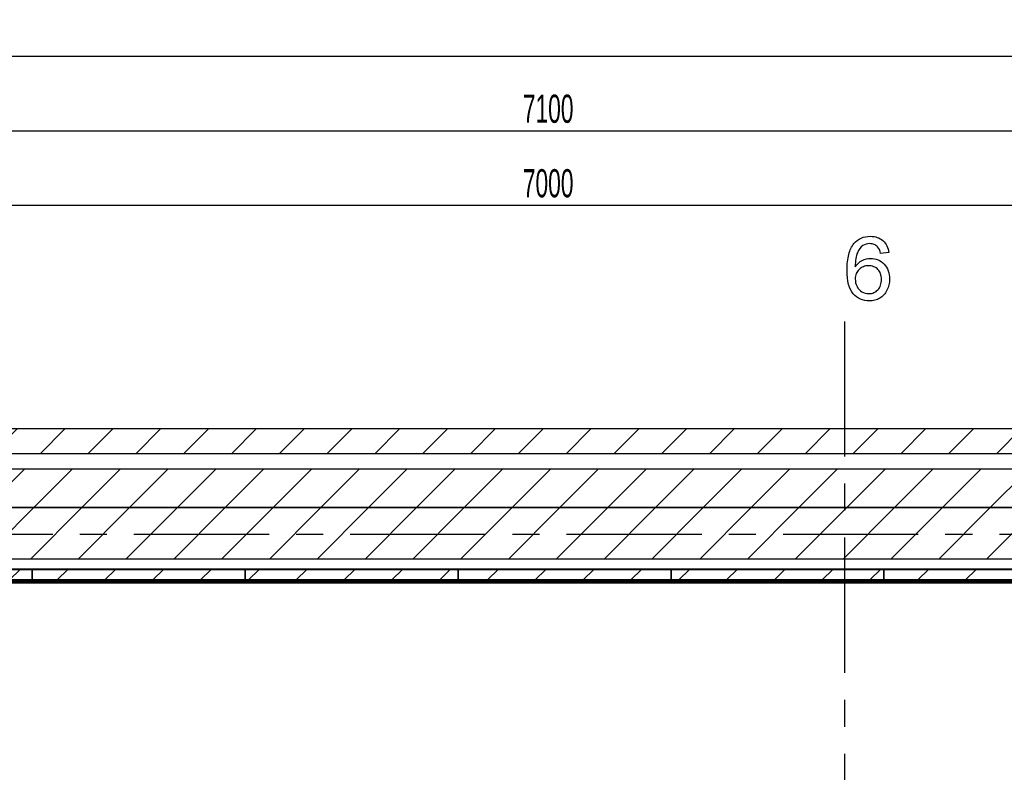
# Model space of a CAD drawing. Header units: millimetres. Extents: x 250 to 59450, y 0 to 41800.
# Tile 106 of 148: x 44524 to 49147, y 22693 to 26229. Entities that reach past the tile are written whole.
import ezdxf

# ---------------------------------------------------------------- set-up
doc = ezdxf.new("R2010")
doc.units = ezdxf.units.MM
doc.header["$LTSCALE"] = 50
doc.linetypes.add('CENTER', pattern=[10.16, 6.35, -1.27, 1.27, -1.27])
doc.linetypes.add('CENTERX2', pattern=[20.32, 12.7, -2.54, 2.54, -2.54])
doc.layers.add('MASS', color=29, linetype='Continuous')
doc.layers.add('SCHNITT', color=5, linetype='CENTER')
doc.styles.add('SLDTEXTSTYLE0', font='TXT', dxfattribs={"width": 0.605})
doc.dimstyles.new('SLDDIMSTYLE2', dxfattribs={"dimtxt": 128.415934, "dimasz": 100, "dimexe": 0, "dimexo": 0.0625, "dimgap": 32.103984, "dimtad": 1, "dimdec": 1, "dimrnd": 1e-09, "dimzin": 12, "dimdsep": 46, "dimtxsty": 'SLDTEXTSTYLE0', "dimsah": 1, "dimcen": 0.09, "dimadec": 0, "dimazin": 3, "dimtfac": 1, "dimtdec": 1, "dimtofl": 0, "dimtmove": 0, "dimatfit": 3, "dimfxl": 1, "dimfrac": 2, "dimtolj": 1, "dimtzin": 12, "dimarcsym": 0})

# ---------------------------------------------------------------- blocks, each defined once
blk = doc.blocks.new('_D_13')
at = {"layer": 'MASS'}
for p, q in [((43532.4, 23746.4), (43532.4, 25731.4)), ((50632.4, 23696.4), (50632.4, 25731.4)), ((43532.4, 25706.4), (50632.4, 25706.4))]:
    blk.add_line(p, q, dxfattribs=at)
for points in [[(43532.4, 25706.4), (43632.4, 25681.4), (43632.4, 25731.4)], [(50632.4, 25706.4), (50532.4, 25731.4), (50532.4, 25681.4)]]:
    blk.add_solid(points, dxfattribs=at)
at = {"layer": 'MASS', "insert": (46886.4, 25876.9), "char_height": 132.29, "attachment_point": 1, "style": 'SLDTEXTSTYLE0'}
blk.add_mtext('7100', dxfattribs=at)
blk = doc.blocks.new('_D_16')
at = {"layer": 'MASS'}
for p, q in [((27887.4, 23746.4), (27887.4, 26081.4)), ((50732.4, 23746.4), (50732.4, 26081.4)), ((50732.4, 26056.4), (27887.4, 26056.4))]:
    blk.add_line(p, q, dxfattribs=at)
for points in [[(27887.4, 26056.4), (27987.4, 26031.4), (27987.4, 26081.4)], [(50732.4, 26056.4), (50632.4, 26081.4), (50632.4, 26031.4)]]:
    blk.add_solid(points, dxfattribs=at)
at = {"layer": 'MASS', "insert": (39064.9, 26226.9), "char_height": 132.29, "attachment_point": 1, "style": 'SLDTEXTSTYLE0'}
blk.add_mtext('22845', dxfattribs=at)
blk = doc.blocks.new('_D_17')
at = {"layer": 'MASS'}
for p, q in [((43582.4, 23746.4), (43582.4, 25381.4)), ((50582.4, 25356.4), (43582.4, 25356.4)), ((50582.4, 23696.4), (50582.4, 25381.4))]:
    blk.add_line(p, q, dxfattribs=at)
for points in [[(43582.4, 25356.4), (43682.4, 25331.4), (43682.4, 25381.4)], [(50582.4, 25356.4), (50482.4, 25381.4), (50482.4, 25331.4)]]:
    blk.add_solid(points, dxfattribs=at)
at = {"layer": 'MASS', "insert": (46886.4, 25526.9), "char_height": 132.29, "attachment_point": 1, "style": 'SLDTEXTSTYLE0'}
blk.add_mtext('7000', dxfattribs=at)

msp = doc.modelspace()

# ---------------------------------------------------------------- hatches: boundary and pattern name
at = {"linetype": 'Continuous', "lineweight": 18}
h = msp.add_hatch(dxfattribs=at)
h.set_pattern_fill('ANSI31', scale=50, style=0)
h.paths.add_polyline_path([(57142.36, 6286.38), (57142.36, 24306.38), (39592.36, 24306.38), (39592.36, 24191.38), (57027.36, 24191.38), (57027.36, 6286.38)], flags=0)
h = msp.add_hatch(dxfattribs=at)
h.set_pattern_fill('ANSI31', scale=50, style=0)
h.paths.add_polyline_path([(56952.36, 6286.38), (56952.36, 24116.38), (39592.36, 24116.38), (39592.36, 23936.38), (56772.36, 23936.38), (56772.36, 6286.38)], flags=0)
h = msp.add_hatch(dxfattribs=at)
h.set_pattern_fill('ANSI31', scale=50, style=0)
h.paths.add_polyline_path([(39592.36, 23936.38), (39592.36, 23696.38), (56532.36, 23696.38), (56532.36, 10806.38), (52552.36, 10806.38), (52552.36, 10566.38), (56532.36, 10566.38), (56532.36, 6286.38), (56772.36, 6286.38), (56772.36, 23936.38)], flags=0)
at = {"layer": 'SCHNITT', "linetype": 'Continuous', "lineweight": 18}
h = msp.add_hatch(dxfattribs=at)
h.set_pattern_fill('ANSI31', color=256, scale=50, angle=3e-322, style=0)
h.paths.add_polyline_path([(43582.36, 23596.38), (44582.36, 23596.38), (44582.36, 23646.38), (43582.36, 23646.38)], flags=0)
h = msp.add_hatch(dxfattribs=at)
h.set_pattern_fill('ANSI31', color=256, scale=50, angle=3e-322, style=0)
h.paths.add_polyline_path([(44582.36, 23596.38), (45582.36, 23596.38), (45582.36, 23646.38), (44582.36, 23646.38)], flags=0)
h = msp.add_hatch(dxfattribs=at)
h.set_pattern_fill('ANSI31', color=256, scale=50, angle=3e-322, style=0)
h.paths.add_polyline_path([(45582.36, 23596.38), (46582.36, 23596.38), (46582.36, 23646.38), (45582.36, 23646.38)], flags=0)
h = msp.add_hatch(dxfattribs=at)
h.set_pattern_fill('ANSI31', color=256, scale=50, angle=3e-322, style=0)
h.paths.add_polyline_path([(46582.36, 23596.38), (47582.36, 23596.38), (47582.36, 23646.38), (46582.36, 23646.38)], flags=0)
h = msp.add_hatch(dxfattribs=at)
h.set_pattern_fill('ANSI31', color=256, scale=50, angle=3e-322, style=0)
h.paths.add_polyline_path([(47582.36, 23596.38), (48582.36, 23596.38), (48582.36, 23646.38), (47582.36, 23646.38)], flags=0)
h = msp.add_hatch(dxfattribs=at)
h.set_pattern_fill('ANSI31', color=256, scale=50, angle=3e-322, style=0)
h.paths.add_polyline_path([(48582.36, 23596.38), (49582.36, 23596.38), (49582.36, 23646.38), (48582.36, 23646.38)], flags=0)

# ---------------------------------------------------------------- linework, layer by layer
at = {"color": 7, "linetype": 'CENTERX2'}
for p, q in [((48397.36, 24811.38), (48397.36, 6286.38)), ((26772.36, 23811.38), (57647.36, 23811.38))]:
    msp.add_line(p, q, dxfattribs=at)
at = {"color": 250, "linetype": 'Continuous', "lineweight": 25, "true_color": 0x404040}
for p, q in [((57142.36, 24306.38), (39592.36, 24306.38)), ((39592.36, 24191.38), (57027.36, 24191.38)), ((56952.36, 24116.38), (39592.36, 24116.38)), ((39592.36, 23936.38), (56772.36, 23936.38)), ((56772.36, 23936.38), (39592.36, 23936.38)), ((39592.36, 23696.38), (56532.36, 23696.38)), ((50572.36, 23586.38), (43592.36, 23586.38)), ((43592.36, 23586.38), (50572.36, 23586.38))]:
    msp.add_line(p, q, dxfattribs=at)
at = {"color": 7, "linetype": 'Continuous', "lineweight": 25}
for p, q in [((43582.36, 23646.38), (44582.36, 23646.38)), ((43622.36, 23648.38), (50542.36, 23648.38)), ((44582.36, 23596.38), (44582.36, 23646.38)), ((44582.36, 23646.38), (45582.36, 23646.38)), ((44582.36, 23646.38), (44582.36, 23596.38)), ((45582.36, 23646.38), (45582.36, 23596.38)), ((45582.36, 23596.38), (45582.36, 23646.38)), ((45582.36, 23646.38), (46582.36, 23646.38)), ((46582.36, 23596.38), (46582.36, 23646.38)), ((46582.36, 23646.38), (47582.36, 23646.38)), ((46582.36, 23646.38), (46582.36, 23596.38)), ((47582.36, 23646.38), (47582.36, 23596.38)), ((47582.36, 23596.38), (47582.36, 23646.38)), ((47582.36, 23646.38), (48582.36, 23646.38)), ((48582.36, 23596.38), (48582.36, 23646.38)), ((48582.36, 23646.38), (49582.36, 23646.38)), ((48582.36, 23646.38), (48582.36, 23596.38)), ((44582.36, 23596.38), (43582.36, 23596.38)), ((43622.36, 23594.38), (50542.36, 23594.38)), ((45582.36, 23596.38), (44582.36, 23596.38)), ((46582.36, 23596.38), (45582.36, 23596.38)), ((47582.36, 23596.38), (46582.36, 23596.38)), ((48582.36, 23596.38), (47582.36, 23596.38)), ((49582.36, 23596.38), (48582.36, 23596.38))]:
    msp.add_line(p, q, dxfattribs=at)
at = {"color": 136, "linetype": 'Continuous', "lineweight": 25, "true_color": 0x008080}
msp.add_line((50567.36, 23581.38), (43597.36, 23581.38), dxfattribs=at)
at = {"color": 7, "linetype": 'Continuous', "flags": 128}
for points in [[(48605.05, 25134.45), (48566.59, 25130.61), (48566.59, 25130.61), (48563.88, 25140.46), (48560.64, 25148.88), (48556.91, 25155.85), (48552.7, 25161.38), (48552.7, 25161.38), (48548.86, 25164.98), (48544.83, 25168.11), (48540.56, 25170.75), (48536.06, 25172.92), (48531.37, 25174.6), (48526.44, 25175.8), (48521.27, 25176.52), (48515.92, 25176.76), (48515.92, 25176.76), (48507.27, 25176.22), (48498.98, 25174.54), (48490.92, 25171.77), (48483.17, 25167.87), (48483.17, 25167.87), (48475.84, 25161.44), (48469.11, 25153.69), (48463.1, 25144.61), (48457.75, 25134.21), (48455.41, 25128.38), (48453.36, 25121.83), (48451.62, 25114.56), (48450.18, 25106.63), (48449.04, 25098.04), (48448.14, 25088.72), (48447.6, 25078.69), (48447.36, 25067.99), (48447.36, 25067.99), (48454.39, 25077.36), (48462.14, 25085.48), (48470.61, 25092.27), (48479.87, 25097.8), (48489.6, 25102.06), (48499.64, 25105.13), (48509.8, 25106.93), (48520.25, 25107.53), (48520.25, 25107.53), (48529.27, 25107.11), (48537.98, 25105.85), (48546.33, 25103.69), (48554.39, 25100.74), (48562.02, 25096.89), (48569.35, 25092.27), (48576.32, 25086.74), (48582.99, 25080.37), (48589.06, 25073.34), (48594.35, 25065.82), (48598.8, 25057.77), (48602.4, 25049.24), (48605.23, 25040.22), (48607.27, 25030.73), (48608.47, 25020.69), (48608.89, 25010.18), (48608.89, 25010.18), (48608.11, 24996.29), (48605.83, 24982.95), (48601.98, 24970.03), (48596.57, 24957.65), (48593.39, 24951.76), (48589.84, 24946.23), (48586.06, 24941.06), (48582.03, 24936.2), (48577.64, 24931.75), (48572.96, 24927.6), (48568.03, 24923.88), (48562.8, 24920.45), (48557.33, 24917.45), (48551.68, 24914.8), (48545.91, 24912.58), (48539.9, 24910.78), (48533.71, 24909.33), (48527.34, 24908.31), (48520.79, 24907.71), (48514.06, 24907.53), (48514.06, 24907.53), (48502.7, 24908.07), (48491.89, 24909.63), (48481.61, 24912.28), (48471.87, 24915.94), (48462.62, 24920.63), (48453.97, 24926.4), (48445.79, 24933.25), (48438.22, 24941.13), (48431.37, 24950.2), (48425.42, 24960.66), (48420.37, 24972.44), (48416.23, 24985.6), (48413.04, 25000.14), (48410.76, 25016), (48409.37, 25033.25), (48408.89, 25051.82), (48408.89, 25051.82), (48409.01, 25062.4), (48409.43, 25072.68), (48410.04, 25082.53), (48410.94, 25092.03), (48412.08, 25101.16), (48413.52, 25109.94), (48415.14, 25118.29), (48417.07, 25126.34), (48419.23, 25133.97), (48421.69, 25141.31), (48424.34, 25148.22), (48427.28, 25154.77), (48430.47, 25160.96), (48433.95, 25166.79), (48437.62, 25172.19), (48441.59, 25177.3), (48441.59, 25177.3), (48449.04, 25185.3), (48457.09, 25192.21), (48465.8, 25198.1), (48475.06, 25202.84), (48484.98, 25206.57), (48495.55, 25209.27), (48506.67, 25210.84), (48518.45, 25211.38), (48518.45, 25211.38), (48527.22, 25211.08), (48535.64, 25210.12), (48543.63, 25208.49), (48551.2, 25206.27), (48558.35, 25203.38), (48565.14, 25199.9), (48571.51, 25195.75), (48577.46, 25190.94), (48582.93, 25185.6), (48587.8, 25179.77), (48592.13, 25173.4), (48595.85, 25166.61), (48599.04, 25159.27), (48601.62, 25151.52), (48603.61, 25143.23), (48605.05, 25134.45)], [(48447.35, 25010.96), (48447.9, 25001.94), (48449.46, 24993.17), (48452.1, 24984.51), (48455.77, 24976.1), (48460.34, 24968.29), (48465.62, 24961.5), (48471.63, 24955.67), (48478.36, 24950.8), (48485.76, 24947.01), (48493.63, 24944.31), (48502.1, 24942.69), (48511.12, 24942.15), (48511.12, 24942.15), (48517.55, 24942.45), (48523.62, 24943.29), (48529.45, 24944.67), (48534.98, 24946.65), (48540.14, 24949.18), (48545.01, 24952.24), (48549.64, 24955.91), (48553.91, 24960.12), (48557.75, 24964.8), (48561.12, 24969.91), (48564, 24975.38), (48566.29, 24981.33), (48568.09, 24987.64), (48569.41, 24994.31), (48570.19, 25001.46), (48570.43, 25008.97), (48570.43, 25008.97), (48570.19, 25016.19), (48569.41, 25023.04), (48568.15, 25029.53), (48566.35, 25035.54), (48564.06, 25041.19), (48561.24, 25046.47), (48557.93, 25051.34), (48554.09, 25055.79), (48549.82, 25059.81), (48545.19, 25063.3), (48540.2, 25066.25), (48534.86, 25068.65), (48529.09, 25070.51), (48522.96, 25071.83), (48516.47, 25072.68), (48509.61, 25072.92), (48509.61, 25072.92), (48503.24, 25072.68), (48497.11, 25071.83), (48491.23, 25070.51), (48485.58, 25068.65), (48480.17, 25066.25), (48475, 25063.3), (48470.13, 25059.81), (48465.44, 25055.79), (48461.18, 25051.34), (48457.51, 25046.59), (48454.45, 25041.49), (48451.86, 25036.08), (48449.88, 25030.25), (48448.5, 25024.18), (48447.66, 25017.75), (48447.36, 25010.96)]]:
    msp.add_lwpolyline(points, dxfattribs=at)

# ---------------------------------------------------------------- dimensions: what is measured, and where the dimension line sits
at = {"layer": 'MASS'}
for base, p1, p2, picture, middle in [((27887.36, 26056.38), (50732.36, 23696.38), (27887.36, 23696.38), '_D_16', (39309.86, 26056.38)), ((43582.36, 25356.38), (50582.36, 23646.38), (43582.36, 23696.38), '_D_17', (47082.36, 25356.38))]:
    dim = msp.add_linear_dim(base=base, p1=p1, p2=p2, dimstyle='SLDDIMSTYLE2', dxfattribs=at)
    dim.commit()
    dim.dimension.update_dxf_attribs({"geometry": picture, "text_midpoint": middle, "dimtype": 160})
dim = msp.add_linear_dim(base=(50632.36, 25706.38), p1=(43532.36, 23696.38), p2=(50632.36, 23646.38), angle=0, dimstyle='SLDDIMSTYLE2', dxfattribs=at)
dim.commit()
dim.dimension.update_dxf_attribs({"geometry": '_D_13', "text_midpoint": (47082.36, 25706.38), "dimtype": 160})

doc.saveas('drawing.dxf')
